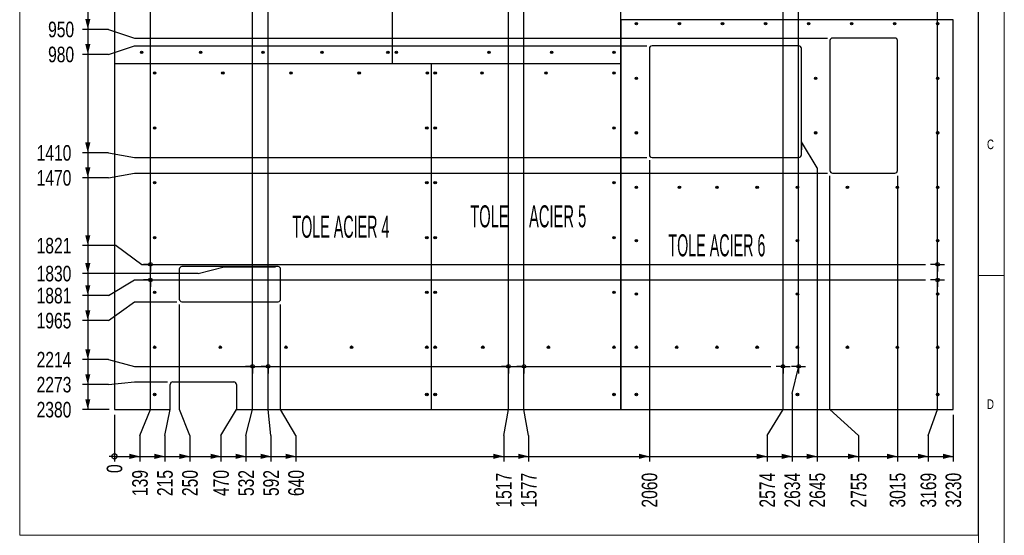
# Model space of a CAD drawing. Header units: millimetres. Extents: x 5 to 589, y 5 to 415.
# Tile 9 of 12: x 399 to 589, y 210 to 309. Entities that reach past the tile are written whole.
import ezdxf

# ---------------------------------------------------------------- set-up
doc = ezdxf.new("R2010")
doc.units = ezdxf.units.MM
doc.linetypes.add('CENTERX2', pattern=[20.32, 12.7, -2.54, 2.54, -2.54])
for name, color, linetype in [('COTES', 1, 'Continuous'), ('NOTES', 6, 'Continuous'), ('TRAIT-MIXTES', 3, 'CENTERX2')]:
    doc.layers.add(name, color=color, linetype=linetype)
doc.layers.add('TRAIT-FORT', color=4, linetype='Continuous', lineweight=25)
doc.styles.add('SLDTEXTSTYLE0', font='TXT', dxfattribs={"width": 0.75})
doc.styles.add('SLDTEXTSTYLE8', font='TXT', dxfattribs={"width": 0.500004})
doc.styles.add('SLDTEXTSTYLE9', font='TXT', dxfattribs={"width": 0.48661})
doc.dimstyles.new('SLDDIMSTYLE0', dxfattribs={"dimtxt": 3, "dimasz": 0.333333, "dimexe": 0, "dimexo": 0.0625, "dimgap": 0.75, "dimtad": 0, "dimtih": 1, "dimtoh": 1, "dimdec": 0, "dimlfac": 20, "dimrnd": 1e-09, "dimdsep": 46, "dimtxsty": 'SLDTEXTSTYLE0', "dimblk1": 'ORIGIN', "dimblk2": 'ORIGIN', "dimsah": 1, "dimcen": 0.09, "dimadec": 0, "dimazin": 2, "dimtfac": 1, "dimtdec": 0, "dimtofl": 0, "dimtmove": 0, "dimatfit": 3, "dimldrblk": 'ORIGIN', "dimfxl": 1, "dimfrac": 2, "dimtolj": 1, "dimtzin": 12, "dimarcsym": 0})
doc.dimstyles.new('SLDDIMSTYLE1', dxfattribs={"dimtxt": 3, "dimasz": 2, "dimexe": 0, "dimexo": 0.0625, "dimgap": 0.75, "dimtad": 0, "dimtih": 1, "dimtoh": 1, "dimdec": 0, "dimlfac": 20, "dimrnd": 1e-09, "dimzin": 12, "dimdsep": 46, "dimtxsty": 'SLDTEXTSTYLE0', "dimsah": 1, "dimcen": 0.09, "dimadec": 0, "dimazin": 3, "dimtfac": 1, "dimtdec": 0, "dimtofl": 0, "dimtmove": 0, "dimatfit": 3, "dimfxl": 1, "dimfrac": 2, "dimtolj": 1, "dimtzin": 12, "dimarcsym": 0})

# ---------------------------------------------------------------- blocks, each defined once
blk = doc.blocks.new('_Origin')
at = {"color": 0, "linetype": 'ByBlock', "lineweight": -2}
blk.add_line((0, 0), (-1, 0), dxfattribs=at)
blk.add_circle((0, 0), 0.5, dxfattribs=at)
blk = doc.blocks.new('_D')
at = {"layer": 'COTES', "color": 1, "transparency": 16777216}
blk.add_line((417.68, 233.2), (417.68, 224.2), dxfattribs=at)
blk.add_blockref('_Origin', (417.68, 225.2), dxfattribs=at)
at = {"layer": 'COTES', "color": 1, "transparency": 16777216, "insert": (416.19, 221.99), "char_height": 3, "attachment_point": 1, "rotation": 90, "style": 'SLDTEXTSTYLE0'}
blk.add_mtext('0', dxfattribs=at)
blk = doc.blocks.new('_D_1')
at = {"layer": 'COTES', "color": 1, "transparency": 16777216}
for p, q in [((424.61, 234.2), (424.61, 324.54)), ((422.58, 229.2), (424.61, 234.2)), ((422.58, 229.2), (422.58, 224.2)), ((417.68, 225.2), (422.58, 225.2))]:
    blk.add_line(p, q, dxfattribs=at)
blk.add_solid([(422.58, 225.2), (420.58, 225.7), (420.58, 224.7)], dxfattribs=at)
at = {"layer": 'COTES', "color": 1, "transparency": 16777216, "insert": (421.1, 217.55), "char_height": 3, "attachment_point": 1, "rotation": 90, "style": 'SLDTEXTSTYLE0'}
blk.add_mtext('139', dxfattribs=at)
blk = doc.blocks.new('_D_2')
at = {"layer": 'COTES', "color": 1, "transparency": 16777216}
for p, q in [((427.39, 229.2), (428.43, 234.2)), ((427.39, 229.2), (427.39, 224.2)), ((422.58, 225.2), (427.39, 225.2))]:
    blk.add_line(p, q, dxfattribs=at)
blk.add_solid([(427.39, 225.2), (425.39, 225.7), (425.39, 224.7)], dxfattribs=at)
at = {"layer": 'COTES', "color": 1, "transparency": 16777216, "insert": (425.91, 217.55), "char_height": 3, "attachment_point": 1, "rotation": 90, "style": 'SLDTEXTSTYLE0'}
blk.add_mtext('215', dxfattribs=at)
blk = doc.blocks.new('_D_3')
at = {"layer": 'COTES', "color": 1, "transparency": 16777216}
for p, q in [((430.18, 234.2), (430.18, 254.45)), ((432.2, 229.2), (430.18, 234.2)), ((432.2, 229.2), (432.2, 224.2)), ((427.39, 225.2), (432.2, 225.2))]:
    blk.add_line(p, q, dxfattribs=at)
blk.add_solid([(432.2, 225.2), (430.2, 225.7), (430.2, 224.7)], dxfattribs=at)
at = {"layer": 'COTES', "color": 1, "transparency": 16777216, "insert": (430.72, 217.55), "char_height": 3, "attachment_point": 1, "rotation": 90, "style": 'SLDTEXTSTYLE0'}
blk.add_mtext('250', dxfattribs=at)
blk = doc.blocks.new('_D_4')
at = {"layer": 'COTES', "color": 1, "transparency": 16777216}
for p, q in [((438.2, 229.2), (441.16, 234.2)), ((438.2, 229.2), (438.2, 224.2)), ((432.2, 225.2), (438.2, 225.2))]:
    blk.add_line(p, q, dxfattribs=at)
blk.add_solid([(438.2, 225.2), (436.2, 225.7), (436.2, 224.7)], dxfattribs=at)
at = {"layer": 'COTES', "color": 1, "transparency": 16777216, "insert": (436.72, 217.55), "char_height": 3, "attachment_point": 1, "rotation": 90, "style": 'SLDTEXTSTYLE0'}
blk.add_mtext('470', dxfattribs=at)
blk = doc.blocks.new('_D_5')
at = {"layer": 'COTES', "color": 1, "transparency": 16777216}
for p, q in [((444.28, 234.2), (444.28, 344.17)), ((443.01, 229.2), (444.28, 234.2)), ((443.01, 229.2), (443.01, 224.2)), ((438.2, 225.2), (443.01, 225.2))]:
    blk.add_line(p, q, dxfattribs=at)
blk.add_solid([(443.01, 225.2), (441.01, 225.7), (441.01, 224.7)], dxfattribs=at)
at = {"layer": 'COTES', "color": 1, "transparency": 16777216, "insert": (441.53, 217.55), "char_height": 3, "attachment_point": 1, "rotation": 90, "style": 'SLDTEXTSTYLE0'}
blk.add_mtext('532', dxfattribs=at)
blk = doc.blocks.new('_D_6')
at = {"layer": 'COTES', "color": 1, "transparency": 16777216}
for p, q in [((447.28, 234.2), (447.28, 344.17)), ((447.82, 229.2), (447.28, 234.2)), ((447.82, 229.2), (447.82, 224.2)), ((443.01, 225.2), (447.82, 225.2))]:
    blk.add_line(p, q, dxfattribs=at)
blk.add_solid([(447.82, 225.2), (445.82, 225.7), (445.82, 224.7)], dxfattribs=at)
at = {"layer": 'COTES', "color": 1, "transparency": 16777216, "insert": (446.34, 217.55), "char_height": 3, "attachment_point": 1, "rotation": 90, "style": 'SLDTEXTSTYLE0'}
blk.add_mtext('592', dxfattribs=at)
blk = doc.blocks.new('_D_7')
at = {"layer": 'COTES', "color": 1, "transparency": 16777216}
for p, q in [((449.68, 234.2), (449.68, 254.45)), ((452.63, 229.2), (449.68, 234.2)), ((452.63, 229.2), (452.63, 224.2)), ((447.82, 225.2), (452.63, 225.2))]:
    blk.add_line(p, q, dxfattribs=at)
blk.add_solid([(452.63, 225.2), (450.63, 225.7), (450.63, 224.7)], dxfattribs=at)
at = {"layer": 'COTES', "color": 1, "transparency": 16777216, "insert": (451.15, 217.55), "char_height": 3, "attachment_point": 1, "rotation": 90, "style": 'SLDTEXTSTYLE0'}
blk.add_mtext('640', dxfattribs=at)
blk = doc.blocks.new('_D_8')
at = {"layer": 'COTES', "color": 1, "transparency": 16777216}
for p, q in [((493.53, 234.2), (493.53, 344.17)), ((492.62, 229.2), (493.53, 234.2)), ((492.62, 229.2), (492.62, 224.2)), ((452.63, 225.2), (492.62, 225.2))]:
    blk.add_line(p, q, dxfattribs=at)
blk.add_solid([(492.62, 225.2), (490.62, 225.7), (490.62, 224.7)], dxfattribs=at)
at = {"layer": 'COTES', "color": 1, "transparency": 16777216, "insert": (491.14, 215.34), "char_height": 3, "attachment_point": 1, "rotation": 90, "style": 'SLDTEXTSTYLE0'}
blk.add_mtext('1517', dxfattribs=at)
blk = doc.blocks.new('_D_9')
at = {"layer": 'COTES', "color": 1, "transparency": 16777216}
for p, q in [((496.53, 234.2), (496.53, 344.17)), ((497.43, 229.2), (496.53, 234.2)), ((497.43, 229.2), (497.43, 224.2)), ((492.62, 225.2), (497.43, 225.2))]:
    blk.add_line(p, q, dxfattribs=at)
blk.add_solid([(497.43, 225.2), (495.43, 225.7), (495.43, 224.7)], dxfattribs=at)
at = {"layer": 'COTES', "color": 1, "transparency": 16777216, "insert": (495.95, 215.34), "char_height": 3, "attachment_point": 1, "rotation": 90, "style": 'SLDTEXTSTYLE0'}
blk.add_mtext('1577', dxfattribs=at)
blk = doc.blocks.new('_D_10')
at = {"layer": 'COTES', "color": 1, "transparency": 16777216}
for p, q in [((520.68, 282.2), (520.68, 224.2)), ((497.43, 225.2), (520.68, 225.2))]:
    blk.add_line(p, q, dxfattribs=at)
blk.add_solid([(520.68, 225.2), (518.68, 225.7), (518.68, 224.7)], dxfattribs=at)
at = {"layer": 'COTES', "color": 1, "transparency": 16777216, "insert": (519.19, 215.34), "char_height": 3, "attachment_point": 1, "rotation": 90, "style": 'SLDTEXTSTYLE0'}
blk.add_mtext('2060', dxfattribs=at)
blk = doc.blocks.new('_D_11')
at = {"layer": 'COTES', "color": 1, "transparency": 16777216}
for p, q in [((546.4, 234.2), (546.4, 344.17)), ((543.35, 229.2), (546.4, 234.2)), ((543.35, 229.2), (543.35, 224.2)), ((520.68, 225.2), (543.35, 225.2))]:
    blk.add_line(p, q, dxfattribs=at)
blk.add_solid([(543.35, 225.2), (541.35, 225.7), (541.35, 224.7)], dxfattribs=at)
at = {"layer": 'COTES', "color": 1, "transparency": 16777216, "insert": (541.87, 215.34), "char_height": 3, "attachment_point": 1, "rotation": 90, "style": 'SLDTEXTSTYLE0'}
blk.add_mtext('2574', dxfattribs=at)
blk = doc.blocks.new('_D_12')
at = {"layer": 'COTES', "color": 1, "transparency": 16777216}
for p, q in [((549.4, 242.28), (549.4, 344.17)), ((548.16, 237.28), (549.4, 242.28)), ((548.16, 237.28), (548.16, 224.2)), ((543.35, 225.2), (548.16, 225.2))]:
    blk.add_line(p, q, dxfattribs=at)
blk.add_solid([(548.16, 225.2), (546.16, 225.7), (546.16, 224.7)], dxfattribs=at)
at = {"layer": 'COTES', "color": 1, "transparency": 16777216, "insert": (546.68, 215.34), "char_height": 3, "attachment_point": 1, "rotation": 90, "style": 'SLDTEXTSTYLE0'}
blk.add_mtext('2634', dxfattribs=at)
blk = doc.blocks.new('_D_13')
at = {"layer": 'COTES', "color": 1, "transparency": 16777216}
for p, q in [((552.97, 280.72), (549.93, 285.72)), ((549.93, 285.72), (549.93, 284.2)), ((552.97, 280.72), (552.97, 224.2)), ((548.16, 225.2), (552.97, 225.2))]:
    blk.add_line(p, q, dxfattribs=at)
blk.add_solid([(552.97, 225.2), (550.97, 225.7), (550.97, 224.7)], dxfattribs=at)
at = {"layer": 'COTES', "color": 1, "transparency": 16777216, "insert": (551.49, 215.34), "char_height": 3, "attachment_point": 1, "rotation": 90, "style": 'SLDTEXTSTYLE0'}
blk.add_mtext('2645', dxfattribs=at)
blk = doc.blocks.new('_D_14')
at = {"layer": 'COTES', "color": 1, "transparency": 16777216}
for p, q in [((555.43, 234.2), (555.43, 279.2)), ((560.94, 229.2), (555.43, 234.2)), ((560.94, 229.2), (560.94, 224.2)), ((552.97, 225.2), (560.94, 225.2))]:
    blk.add_line(p, q, dxfattribs=at)
blk.add_solid([(560.94, 225.2), (558.94, 225.7), (558.94, 224.7)], dxfattribs=at)
at = {"layer": 'COTES', "color": 1, "transparency": 16777216, "insert": (559.45, 215.34), "char_height": 3, "attachment_point": 1, "rotation": 90, "style": 'SLDTEXTSTYLE0'}
blk.add_mtext('2755', dxfattribs=at)
blk = doc.blocks.new('_D_15')
at = {"layer": 'COTES', "color": 1, "transparency": 16777216}
for p, q in [((568.43, 279.2), (568.43, 224.2)), ((560.94, 225.2), (568.43, 225.2))]:
    blk.add_line(p, q, dxfattribs=at)
blk.add_solid([(568.43, 225.2), (566.43, 225.7), (566.43, 224.7)], dxfattribs=at)
at = {"layer": 'COTES', "color": 1, "transparency": 16777216, "insert": (566.94, 215.34), "char_height": 3, "attachment_point": 1, "rotation": 90, "style": 'SLDTEXTSTYLE0'}
blk.add_mtext('3015', dxfattribs=at)
blk = doc.blocks.new('_D_16')
at = {"layer": 'COTES', "color": 1, "transparency": 16777216}
for p, q in [((576.15, 234.2), (576.15, 324.54)), ((574.37, 229.2), (576.15, 234.2)), ((574.37, 229.2), (574.37, 224.2)), ((568.43, 225.2), (574.37, 225.2))]:
    blk.add_line(p, q, dxfattribs=at)
blk.add_solid([(574.37, 225.2), (572.37, 225.7), (572.37, 224.7)], dxfattribs=at)
at = {"layer": 'COTES', "color": 1, "transparency": 16777216, "insert": (572.88, 215.34), "char_height": 3, "attachment_point": 1, "rotation": 90, "style": 'SLDTEXTSTYLE0'}
blk.add_mtext('3169', dxfattribs=at)
blk = doc.blocks.new('_D_17')
at = {"layer": 'COTES', "color": 1, "transparency": 16777216}
for p, q in [((579.18, 233.2), (579.18, 224.2)), ((574.37, 225.2), (579.18, 225.2))]:
    blk.add_line(p, q, dxfattribs=at)
blk.add_solid([(579.18, 225.2), (577.18, 225.7), (577.18, 224.7)], dxfattribs=at)
at = {"layer": 'COTES', "color": 1, "transparency": 16777216, "insert": (577.69, 215.34), "char_height": 3, "attachment_point": 1, "rotation": 90, "style": 'SLDTEXTSTYLE0'}
blk.add_mtext('3230', dxfattribs=at)
blk = doc.blocks.new('_D_22')
at = {"layer": 'COTES', "color": 1, "transparency": 16777216}
for p, q in [((412.56, 325.99), (412.56, 307.36)), ((416.56, 307.36), (411.56, 307.36)), ((416.56, 307.36), (421.56, 305.7)), ((421.56, 305.7), (554.93, 305.7))]:
    blk.add_line(p, q, dxfattribs=at)
blk.add_solid([(412.56, 307.36), (413.06, 309.36), (412.06, 309.36)], dxfattribs=at)
at = {"layer": 'COTES', "color": 1, "transparency": 16777216, "insert": (404.91, 308.85), "char_height": 3, "attachment_point": 1, "style": 'SLDTEXTSTYLE0'}
blk.add_mtext('950', dxfattribs=at)
blk = doc.blocks.new('_D_23')
at = {"layer": 'COTES', "color": 1, "transparency": 16777216}
for p, q in [((412.56, 307.36), (412.56, 302.55)), ((416.56, 302.55), (421.56, 304.2)), ((421.56, 304.2), (520.18, 304.2)), ((416.56, 302.55), (411.56, 302.55))]:
    blk.add_line(p, q, dxfattribs=at)
blk.add_solid([(412.56, 302.55), (413.06, 304.55), (412.06, 304.55)], dxfattribs=at)
at = {"layer": 'COTES', "color": 1, "transparency": 16777216, "insert": (404.91, 304.04), "char_height": 3, "attachment_point": 1, "style": 'SLDTEXTSTYLE0'}
blk.add_mtext('980', dxfattribs=at)
blk = doc.blocks.new('_D_24')
at = {"layer": 'COTES', "color": 1, "transparency": 16777216}
for p, q in [((412.56, 302.55), (412.56, 283.61)), ((416.56, 283.61), (411.56, 283.61)), ((416.56, 283.61), (421.56, 282.7)), ((421.56, 282.7), (520.18, 282.7))]:
    blk.add_line(p, q, dxfattribs=at)
blk.add_solid([(412.56, 283.61), (413.06, 285.61), (412.06, 285.61)], dxfattribs=at)
at = {"layer": 'COTES', "color": 1, "transparency": 16777216, "insert": (402.7, 285.1), "char_height": 3, "attachment_point": 1, "style": 'SLDTEXTSTYLE0'}
blk.add_mtext('1410', dxfattribs=at)
blk = doc.blocks.new('_D_25')
at = {"layer": 'COTES', "color": 1, "transparency": 16777216}
for p, q in [((412.56, 283.61), (412.56, 278.8)), ((416.56, 278.8), (411.56, 278.8)), ((416.56, 278.8), (421.56, 279.7)), ((421.56, 279.7), (554.93, 279.7))]:
    blk.add_line(p, q, dxfattribs=at)
blk.add_solid([(412.56, 278.8), (413.06, 280.8), (412.06, 280.8)], dxfattribs=at)
at = {"layer": 'COTES', "color": 1, "transparency": 16777216, "insert": (402.7, 280.29), "char_height": 3, "attachment_point": 1, "style": 'SLDTEXTSTYLE0'}
blk.add_mtext('1470', dxfattribs=at)
blk = doc.blocks.new('_D_26')
at = {"layer": 'COTES', "color": 1, "transparency": 16777216}
for p, q in [((412.56, 278.8), (412.56, 265.76)), ((417.99, 265.76), (411.56, 265.76)), ((417.99, 265.76), (422.99, 262.14)), ((422.99, 262.14), (573.8, 262.14))]:
    blk.add_line(p, q, dxfattribs=at)
blk.add_solid([(412.56, 265.76), (413.06, 267.76), (412.06, 267.76)], dxfattribs=at)
at = {"layer": 'COTES', "color": 1, "transparency": 16777216, "insert": (402.7, 267.25), "char_height": 3, "attachment_point": 1, "style": 'SLDTEXTSTYLE0'}
blk.add_mtext('1821', dxfattribs=at)
blk = doc.blocks.new('_D_27')
at = {"layer": 'COTES', "color": 1, "transparency": 16777216}
for p, q in [((412.56, 265.76), (412.56, 260.39)), ((433.79, 260.39), (438.79, 261.7)), ((438.79, 261.7), (448.68, 261.7)), ((433.79, 260.39), (411.56, 260.39))]:
    blk.add_line(p, q, dxfattribs=at)
blk.add_solid([(412.56, 260.39), (413.06, 262.39), (412.06, 262.39)], dxfattribs=at)
at = {"layer": 'COTES', "color": 1, "transparency": 16777216, "insert": (402.7, 261.87), "char_height": 3, "attachment_point": 1, "style": 'SLDTEXTSTYLE0'}
blk.add_mtext('1830', dxfattribs=at)
blk = doc.blocks.new('_D_28')
at = {"layer": 'COTES', "color": 1, "transparency": 16777216}
for p, q in [((412.56, 260.39), (412.56, 256.14)), ((416.56, 256.14), (421.56, 259.14)), ((421.56, 259.14), (573.8, 259.14)), ((416.56, 256.14), (411.56, 256.14))]:
    blk.add_line(p, q, dxfattribs=at)
blk.add_solid([(412.56, 256.14), (413.06, 258.14), (412.06, 258.14)], dxfattribs=at)
at = {"layer": 'COTES', "color": 1, "transparency": 16777216, "insert": (402.7, 257.63), "char_height": 3, "attachment_point": 1, "style": 'SLDTEXTSTYLE0'}
blk.add_mtext('1881', dxfattribs=at)
blk = doc.blocks.new('_D_29')
at = {"layer": 'COTES', "color": 1, "transparency": 16777216}
for p, q in [((412.56, 256.14), (412.56, 251.33)), ((416.56, 251.33), (421.56, 254.95)), ((421.56, 254.95), (429.68, 254.95)), ((416.56, 251.33), (411.56, 251.33))]:
    blk.add_line(p, q, dxfattribs=at)
blk.add_solid([(412.56, 251.33), (413.06, 253.33), (412.06, 253.33)], dxfattribs=at)
at = {"layer": 'COTES', "color": 1, "transparency": 16777216, "insert": (402.7, 252.82), "char_height": 3, "attachment_point": 1, "style": 'SLDTEXTSTYLE0'}
blk.add_mtext('1965', dxfattribs=at)
blk = doc.blocks.new('_D_30')
at = {"layer": 'COTES', "color": 1, "transparency": 16777216}
for p, q in [((412.56, 251.33), (412.56, 243.82)), ((416.56, 243.82), (411.56, 243.82)), ((416.56, 243.82), (421.56, 242.52)), ((421.56, 242.52), (544.05, 242.52))]:
    blk.add_line(p, q, dxfattribs=at)
blk.add_solid([(412.56, 243.82), (413.06, 245.82), (412.06, 245.82)], dxfattribs=at)
at = {"layer": 'COTES', "color": 1, "transparency": 16777216, "insert": (402.7, 245.31), "char_height": 3, "attachment_point": 1, "style": 'SLDTEXTSTYLE0'}
blk.add_mtext('2214', dxfattribs=at)
blk = doc.blocks.new('_D_31')
at = {"layer": 'COTES', "color": 1, "transparency": 16777216}
for p, q in [((412.56, 243.82), (412.56, 239.01)), ((416.56, 239.01), (411.56, 239.01)), ((416.56, 239.01), (421.56, 239.54)), ((421.56, 239.54), (427.93, 239.54))]:
    blk.add_line(p, q, dxfattribs=at)
blk.add_solid([(412.56, 239.01), (413.06, 241.01), (412.06, 241.01)], dxfattribs=at)
at = {"layer": 'COTES', "color": 1, "transparency": 16777216, "insert": (402.7, 240.5), "char_height": 3, "attachment_point": 1, "style": 'SLDTEXTSTYLE0'}
blk.add_mtext('2273', dxfattribs=at)
blk = doc.blocks.new('_D_32')
at = {"layer": 'COTES', "color": 1, "transparency": 16777216}
for p, q in [((412.56, 239.01), (412.56, 234.2)), ((416.68, 234.2), (411.56, 234.2))]:
    blk.add_line(p, q, dxfattribs=at)
blk.add_solid([(412.56, 234.2), (413.06, 236.2), (412.06, 236.2)], dxfattribs=at)
at = {"layer": 'COTES', "color": 1, "transparency": 16777216, "insert": (402.7, 235.69), "char_height": 3, "attachment_point": 1, "style": 'SLDTEXTSTYLE0'}
blk.add_mtext('2380', dxfattribs=at)
blk = doc.blocks.new('SW_CENTERMARKSYMBOL_4')
at = {"layer": 'TRAIT-MIXTES', "color": 0}
for p, q in [((-1, 0), (-1.35, 0)), ((0, 0), (-1, 0)), ((0, 1), (0, 1.35)), ((0, 0), (0, 1)), ((0, 0), (0, -1)), ((0, 0), (1, 0)), ((1, 0), (1.35, 0)), ((0, -1), (0, -1.35))]:
    blk.add_line(p, q, dxfattribs=at)
blk = doc.blocks.new('SW_CENTERMARKSYMBOL_5')
at = {"layer": 'TRAIT-MIXTES', "color": 0}
for p, q in [((-1, 0), (-1.35, 0)), ((0, 0), (-1, 0)), ((0, 1), (0, 1.35)), ((0, 0), (0, 1)), ((0, 0), (0, -1)), ((0, 0), (1, 0)), ((1, 0), (1.35, 0)), ((0, -1), (0, -1.35))]:
    blk.add_line(p, q, dxfattribs=at)
blk = doc.blocks.new('SW_CENTERMARKSYMBOL_6')
at = {"layer": 'TRAIT-MIXTES', "color": 0}
for p, q in [((-1, 0), (-1.35, 0)), ((0, 0), (-1, 0)), ((0, 1), (0, 1.35)), ((0, 0), (0, 1)), ((0, 0), (0, -1)), ((0, 0), (1, 0)), ((1, 0), (1.35, 0)), ((0, -1), (0, -1.35))]:
    blk.add_line(p, q, dxfattribs=at)
blk = doc.blocks.new('SW_CENTERMARKSYMBOL_7')
at = {"layer": 'TRAIT-MIXTES', "color": 0}
for p, q in [((-1, 0), (-1.35, 0)), ((0, 0), (-1, 0)), ((0, 1), (0, 1.35)), ((0, 0), (0, 1)), ((0, 0), (0, -1)), ((0, 0), (1, 0)), ((1, 0), (1.35, 0)), ((0, -1), (0, -1.35))]:
    blk.add_line(p, q, dxfattribs=at)
blk = doc.blocks.new('SW_CENTERMARKSYMBOL_8')
at = {"layer": 'TRAIT-MIXTES', "color": 0}
for p, q in [((-1, 0), (-1.35, 0)), ((0, 0), (-1, 0)), ((0, 1), (0, 1.35)), ((0, 0), (0, 1)), ((0, 0), (0, -1)), ((0, 0), (1, 0)), ((1, 0), (1.35, 0)), ((0, -1), (0, -1.35))]:
    blk.add_line(p, q, dxfattribs=at)
blk = doc.blocks.new('SW_CENTERMARKSYMBOL_9')
at = {"layer": 'TRAIT-MIXTES', "color": 0}
for p, q in [((-1, 0), (-1.35, 0)), ((0, 0), (-1, 0)), ((0, 1), (0, 1.35)), ((0, 0), (0, 1)), ((0, 0), (0, -1)), ((0, 0), (1, 0)), ((1, 0), (1.35, 0)), ((0, -1), (0, -1.35))]:
    blk.add_line(p, q, dxfattribs=at)
blk = doc.blocks.new('SW_CENTERMARKSYMBOL_10')
at = {"layer": 'TRAIT-MIXTES', "color": 0}
for p, q in [((-1, 0), (-1.35, 0)), ((0, 0), (-1, 0)), ((0, 1), (0, 1.35)), ((0, 0), (0, 1)), ((0, 0), (0, -1)), ((0, 0), (1, 0)), ((1, 0), (1.35, 0)), ((0, -1), (0, -1.35))]:
    blk.add_line(p, q, dxfattribs=at)
blk = doc.blocks.new('SW_CENTERMARKSYMBOL_11')
at = {"layer": 'TRAIT-MIXTES', "color": 0}
for p, q in [((-1, 0), (-1.35, 0)), ((0, 0), (-1, 0)), ((0, 1), (0, 1.35)), ((0, 0), (0, 1)), ((0, 0), (0, -1)), ((0, 0), (1, 0)), ((1, 0), (1.35, 0)), ((0, -1), (0, -1.35))]:
    blk.add_line(p, q, dxfattribs=at)
blk = doc.blocks.new('SW_CENTERMARKSYMBOL_12')
at = {"layer": 'TRAIT-MIXTES', "color": 0}
for p, q in [((-1, 0), (-1.35, 0)), ((0, 0), (-1, 0)), ((0, 1), (0, 1.35)), ((0, 0), (0, 1)), ((0, 0), (0, -1)), ((0, 0), (1, 0)), ((1, 0), (1.35, 0)), ((0, -1), (0, -1.35))]:
    blk.add_line(p, q, dxfattribs=at)
blk = doc.blocks.new('SW_CENTERMARKSYMBOL_13')
at = {"layer": 'TRAIT-MIXTES', "color": 0}
for p, q in [((-1, 0), (-1.35, 0)), ((0, 0), (-1, 0)), ((0, 1), (0, 1.35)), ((0, 0), (0, 1)), ((0, 0), (0, -1)), ((0, 0), (1, 0)), ((1, 0), (1.35, 0)), ((0, -1), (0, -1.35))]:
    blk.add_line(p, q, dxfattribs=at)

msp = doc.modelspace()

# ---------------------------------------------------------------- linework, layer by layer
at = {"color": 7, "linetype": 'Continuous', "lineweight": 18}
for p, q in [((589, 5), (589, 415)), ((584, 10), (584, 410)), ((399.44584, 407.3101), (399.44584, 210.01169)), ((583.94988, 407.3101), (583.94988, 210.01169)), ((584, 260), (589, 260)), ((583.94988, 210.01169), (399.44584, 210.01169))]:
    msp.add_line(p, q, dxfattribs=at)
at = {"layer": 'TRAIT-FORT', "color": 4, "linetype": 'Continuous', "lineweight": 25}
for p, q in [((417.67673, 353.20418), (417.67673, 300.75418)), ((471.17623, 353.20418), (471.17623, 300.75418)), ((471.17673, 353.20418), (471.17673, 300.75418)), ((515.12673, 353.20418), (515.12673, 300.75418)), ((515.17673, 309.20418), (515.17673, 234.20418)), ((579.17673, 309.20418), (515.17673, 309.20418)), ((579.17673, 234.20418), (579.17673, 309.20418)), ((555.42673, 305.20418), (555.42673, 280.20418)), ((567.92673, 305.70418), (555.92673, 305.70418)), ((568.42673, 280.20418), (568.42673, 305.20418)), ((520.67673, 303.70418), (520.67673, 283.20418)), ((549.42673, 304.20418), (521.17673, 304.20418)), ((549.92673, 283.20418), (549.92673, 303.70418)), ((471.17623, 300.75418), (417.67673, 300.75418)), ((478.67623, 300.70418), (417.67673, 300.70418)), ((417.67673, 300.70418), (417.67673, 234.20418)), ((515.12673, 300.75418), (471.17673, 300.75418)), ((478.67623, 300.70418), (478.67623, 234.20418)), ((478.67673, 300.70418), (478.67673, 234.20418)), ((515.12673, 300.70418), (478.67673, 300.70418)), ((515.12673, 300.70418), (515.12673, 234.20418)), ((521.17673, 282.70418), (549.42673, 282.70418)), ((555.92673, 279.70418), (567.92673, 279.70418)), ((449.17673, 261.70418), (430.67673, 261.70418)), ((430.17673, 261.20418), (430.17673, 255.45418)), ((449.67673, 255.45418), (449.67673, 261.20418)), ((430.67673, 254.95418), (449.17673, 254.95418)), ((428.42673, 234.20418), (428.42673, 239.03983)), ((428.92673, 239.53983), (440.6599, 239.53983)), ((441.1599, 239.03983), (441.1599, 234.20418)), ((417.67673, 234.20418), (428.42673, 234.20418)), ((441.1599, 234.20418), (478.67623, 234.20418)), ((478.67673, 234.20418), (515.12673, 234.20418)), ((515.17673, 234.20418), (579.17673, 234.20418))]:
    msp.add_line(p, q, dxfattribs=at)
for centre, radius in [((518.17673, 308.45418), 0.235), ((518.17673, 308.45418), 0.1125), ((526.46244, 308.45418), 0.235), ((526.46244, 308.45418), 0.1125), ((534.74816, 308.45418), 0.235), ((534.74816, 308.45418), 0.1125), ((543.03387, 308.45418), 0.235), ((543.03387, 308.45418), 0.1125), ((551.31958, 308.45418), 0.235), ((551.31958, 308.45418), 0.1125), ((559.6053, 308.45418), 0.235), ((559.6053, 308.45418), 0.1125), ((567.89101, 308.45418), 0.235), ((567.89101, 308.45418), 0.1125), ((576.17673, 308.45418), 0.235), ((576.17673, 308.45418), 0.1125), ((422.92673, 302.95418), 0.235), ((422.92673, 302.95418), 0.1125), ((434.27048, 302.95418), 0.235), ((434.27048, 302.95418), 0.1125), ((446.30083, 302.95418), 0.235), ((446.30083, 302.95418), 0.1125), ((457.64458, 302.95418), 0.235), ((457.64458, 302.95418), 0.1125), ((470.32673, 302.95418), 0.235), ((470.32673, 302.95418), 0.1125), ((471.97673, 302.95418), 0.235), ((471.97673, 302.95418), 0.1125), ((489.81601, 302.95418), 0.235), ((489.81601, 302.95418), 0.1125), ((501.84637, 302.95418), 0.235), ((501.84637, 302.95418), 0.1125), ((513.87673, 302.95418), 0.235), ((513.87673, 302.95418), 0.1125), ((425.42673, 298.95418), 0.235), ((425.42673, 298.95418), 0.1125), ((438.55198, 298.95418), 0.235), ((438.55198, 298.95418), 0.1125), ((451.67723, 298.95418), 0.235), ((451.67723, 298.95418), 0.1125), ((464.80247, 298.95418), 0.235), ((464.80247, 298.95418), 0.1125), ((477.92772, 298.95418), 0.235), ((477.92772, 298.95418), 0.1125), ((479.42623, 298.95418), 0.235), ((479.42623, 298.95418), 0.1125), ((488.46244, 298.95418), 0.235), ((488.46244, 298.95418), 0.1125), ((500.75148, 298.95418), 0.235), ((500.75148, 298.95418), 0.1125), ((513.87673, 298.95418), 0.235), ((513.87673, 298.95418), 0.1125), ((518.17673, 297.95418), 0.235), ((518.17673, 297.95418), 0.1125), ((552.67673, 297.95418), 0.235), ((552.67673, 297.95418), 0.1125), ((576.17673, 297.95418), 0.235), ((576.17673, 297.95418), 0.1125), ((425.42673, 288.40418), 0.235), ((425.42673, 288.40418), 0.1125), ((477.82623, 288.40418), 0.235), ((477.82623, 288.40418), 0.1125), ((479.42623, 288.40418), 0.235), ((479.42623, 288.40418), 0.1125), ((513.87673, 288.40418), 0.235), ((513.87673, 288.40418), 0.1125), ((518.17673, 287.45418), 0.235), ((518.17673, 287.45418), 0.1125), ((552.67673, 287.45418), 0.235), ((552.67673, 287.45418), 0.1125), ((576.17673, 287.45418), 0.235), ((576.17673, 287.45418), 0.1125), ((425.42673, 277.85418), 0.235), ((425.42673, 277.85418), 0.1125), ((477.82623, 277.85418), 0.235), ((477.82623, 277.85418), 0.1125), ((479.42623, 277.85418), 0.235), ((479.42623, 277.85418), 0.1125), ((513.87673, 277.85418), 0.235), ((513.87673, 277.85418), 0.1125), ((518.17673, 276.95418), 0.235), ((518.17673, 276.95418), 0.1125), ((526.46244, 276.95418), 0.235), ((526.46244, 276.95418), 0.1125), ((533.67673, 276.95418), 0.235), ((533.67673, 276.95418), 0.1125), ((541.42673, 276.95418), 0.235), ((541.42673, 276.95418), 0.1125), ((549.17673, 276.95418), 0.235), ((549.17673, 276.95418), 0.1125), ((558.80173, 276.95418), 0.235), ((558.80173, 276.95418), 0.1125), ((568.42673, 276.95418), 0.235), ((568.42673, 276.95418), 0.1125), ((576.17673, 276.95418), 0.235), ((576.17673, 276.95418), 0.1125), ((425.42673, 267.30418), 0.235), ((425.42673, 267.30418), 0.1125), ((477.82623, 267.30418), 0.235), ((477.82623, 267.30418), 0.1125), ((479.42623, 267.30418), 0.235), ((479.42623, 267.30418), 0.1125), ((513.87673, 267.30418), 0.235), ((513.87673, 267.30418), 0.1125), ((518.17673, 266.70418), 0.235), ((518.17673, 266.70418), 0.1125), ((549.17673, 266.70418), 0.235), ((549.17673, 266.70418), 0.1125), ((576.17673, 266.70418), 0.235), ((576.17673, 266.70418), 0.1125), ((424.6099, 262.14261), 0.35), ((576.15172, 262.14261), 0.35), ((424.6099, 259.14261), 0.35), ((576.15172, 259.14261), 0.35), ((425.42673, 256.75418), 0.235), ((425.42673, 256.75418), 0.1125), ((477.82623, 256.75418), 0.235), ((477.82623, 256.75418), 0.1125), ((479.42623, 256.75418), 0.235), ((479.42623, 256.75418), 0.1125), ((513.87673, 256.75418), 0.235), ((513.87673, 256.75418), 0.1125), ((518.17673, 256.45418), 0.235), ((518.17673, 256.45418), 0.1125), ((549.17673, 256.45418), 0.235), ((549.17673, 256.45418), 0.1125), ((576.17673, 256.45418), 0.235), ((576.17673, 256.45418), 0.1125), ((425.42673, 246.20418), 0.235), ((438.06244, 246.20418), 0.235), ((450.69816, 246.20418), 0.235), ((463.33387, 246.20418), 0.235), ((477.82623, 246.20418), 0.235), ((479.42623, 246.20418), 0.235), ((488.6053, 246.20418), 0.235), ((501.24101, 246.20418), 0.235), ((513.87673, 246.20418), 0.235), ((518.17673, 246.20418), 0.235), ((525.92673, 246.20418), 0.235), ((533.67673, 246.20418), 0.235), ((541.42673, 246.20418), 0.235), ((549.17673, 246.20418), 0.235), ((558.80173, 246.20418), 0.235), ((568.42673, 246.20418), 0.235), ((576.17673, 246.20418), 0.235), ((425.42673, 246.20418), 0.1125), ((438.06244, 246.20418), 0.1125), ((450.69816, 246.20418), 0.1125), ((463.33387, 246.20418), 0.1125), ((477.82623, 246.20418), 0.1125), ((479.42623, 246.20418), 0.1125), ((488.6053, 246.20418), 0.1125), ((501.24101, 246.20418), 0.1125), ((513.87673, 246.20418), 0.1125), ((518.17673, 246.20418), 0.1125), ((525.92673, 246.20418), 0.1125), ((533.67673, 246.20418), 0.1125), ((541.42673, 246.20418), 0.1125), ((549.17673, 246.20418), 0.1125), ((558.80173, 246.20418), 0.1125), ((568.42673, 246.20418), 0.1125), ((576.17673, 246.20418), 0.1125), ((444.27672, 242.51761), 0.35), ((447.27672, 242.51761), 0.35), ((493.52672, 242.51761), 0.35), ((496.52672, 242.51761), 0.35), ((546.40172, 242.51761), 0.35), ((549.40172, 242.51761), 0.35), ((425.42673, 237.10418), 0.235), ((425.42673, 237.10418), 0.1125), ((477.82623, 237.10418), 0.235), ((477.82623, 237.10418), 0.1125), ((479.42623, 237.10418), 0.235), ((479.42623, 237.10418), 0.1125), ((513.87673, 237.10418), 0.235), ((513.87673, 237.10418), 0.1125), ((518.17673, 237.10418), 0.235), ((518.17673, 237.10418), 0.1125), ((549.17673, 237.10418), 0.235), ((549.17673, 237.10418), 0.1125), ((576.17673, 237.10418), 0.235), ((576.17673, 237.10418), 0.1125)]:
    msp.add_circle(centre, radius, dxfattribs=at)
for centre, start, end in [((555.92673, 305.20418), 90, 180), ((567.92673, 305.20418), 0, 90), ((521.17673, 303.70418), 90, 180), ((549.42673, 303.70418), 0, 90), ((521.17673, 283.20418), 180, 270), ((549.42673, 283.20418), 270, 0), ((555.92673, 280.20418), 180, 270), ((567.92673, 280.20418), 270, 0), ((430.67673, 261.20418), 90, 180), ((449.17673, 261.20418), 0, 90), ((430.67673, 255.45418), 180, 270), ((449.17673, 255.45418), 270, 0), ((428.92673, 239.03983), 90, 180), ((440.6599, 239.03983), 0, 90)]:
    msp.add_arc(centre, 0.5, start, end, dxfattribs=at)

# ---------------------------------------------------------------- block references
at = {"layer": 'TRAIT-MIXTES', "color": 3}
for name, p in [('SW_CENTERMARKSYMBOL_4', (424.6099, 262.14261)), ('SW_CENTERMARKSYMBOL_13', (576.15172, 262.14261)), ('SW_CENTERMARKSYMBOL_5', (424.6099, 259.14261)), ('SW_CENTERMARKSYMBOL_12', (576.15172, 259.14261)), ('SW_CENTERMARKSYMBOL_6', (444.27672, 242.51761)), ('SW_CENTERMARKSYMBOL_7', (447.27672, 242.51761)), ('SW_CENTERMARKSYMBOL_8', (493.52672, 242.51761)), ('SW_CENTERMARKSYMBOL_9', (496.52672, 242.51761)), ('SW_CENTERMARKSYMBOL_10', (546.40172, 242.51761)), ('SW_CENTERMARKSYMBOL_11', (549.40172, 242.51761))]:
    msp.add_blockref(name, p, dxfattribs=at)

# ---------------------------------------------------------------- texts
at = {"layer": 'NOTES', "color": 211}
for s, insert, char_height, attachment_point, style in [('C', (585.66668, 286.16802), 1.85208, 1, 'SLDTEXTSTYLE0'), ('TOLE     ACIER 5', (497.34869, 273.50755), 4.2333333, 2, 'SLDTEXTSTYLE8'), ('TOLE ACIER 4', (461.28996, 271.50496), 4.2333333, 2, 'SLDTEXTSTYLE9'), ('TOLE ACIER 6', (533.66928, 267.92891), 4.2333333, 2, 'SLDTEXTSTYLE9'), ('D', (585.66668, 236.16802), 1.85208, 1, 'SLDTEXTSTYLE0')]:
    msp.add_mtext(s, dxfattribs=dict(at, insert=insert, char_height=char_height, attachment_point=attachment_point, style=style))

# ---------------------------------------------------------------- dimensions: what is measured, and where the dimension line sits
at = {"layer": 'COTES', "color": 1}
for feature_location, offset, dtype, origin, dimstyle, picture, middle in [((521.17673, 282.70418), (-109.61446, 0.90506), 0, (417.67673, 353.20418), 'SLDDIMSTYLE1', '_D_24', (407.12894, 283.60925)), ((555.92673, 279.70418), (-144.36446, -0.90506), 0, (417.67673, 353.20418), 'SLDDIMSTYLE1', '_D_25', (407.12894, 278.79912)), ((574.80172, 262.14261), (-163.23946, 3.62098), 0, (417.67673, 353.20418), 'SLDDIMSTYLE1', '_D_26', (407.12894, 265.76358)), ((449.67673, 261.70418), (-38.11446, -1.31854), 0, (417.67673, 353.20418), 'SLDDIMSTYLE1', '_D_27', (407.12894, 260.38565)), ((574.80172, 259.14261), (-163.23946, -2.99927), 0, (417.67673, 353.20418), 'SLDDIMSTYLE1', '_D_28', (407.12894, 256.14333)), ((430.67673, 254.95418), (-19.11446, -3.62098), 0, (417.67673, 353.20418), 'SLDDIMSTYLE1', '_D_29', (407.12894, 251.33321)), ((545.05172, 242.51761), (-133.48946, 1.30683), 0, (417.67673, 353.20418), 'SLDDIMSTYLE1', '_D_30', (407.12894, 243.82444)), ((428.92673, 239.53983), (-17.36446, -0.52552), 0, (417.67673, 353.20418), 'SLDDIMSTYLE1', '_D_31', (407.12894, 239.01431)), ((417.67673, 234.20418), (-6.11446, 0), 0, (417.67673, 353.20418), 'SLDDIMSTYLE1', '_D_32', (407.12894, 234.20418)), ((555.92673, 305.70418), (-144.36446, 1.65506), 0, (417.67673, 353.20418), 'SLDDIMSTYLE1', '_D_22', (408.23727, 307.35925)), ((521.17673, 304.20418), (-109.61446, -1.65506), 0, (417.67673, 353.20418), 'SLDDIMSTYLE1', '_D_23', (408.23727, 302.54912)), ((444.27672, 345.16761), (-1.26347, -120.96342), 1, (417.67673, 234.20418), 'SLDDIMSTYLE1', '_D_5', (443.01325, 220.87919)), ((447.27672, 345.16761), (0.54665, -120.96342), 1, (417.67673, 234.20418), 'SLDDIMSTYLE1', '_D_6', (447.82337, 220.87919)), ((493.52672, 345.16761), (-0.90506, -120.96342), 1, (417.67673, 234.20418), 'SLDDIMSTYLE1', '_D_8', (492.62166, 219.77085)), ((496.52672, 345.16761), (0.90506, -120.96342), 1, (417.67673, 234.20418), 'SLDDIMSTYLE1', '_D_9', (497.43179, 219.77085)), ((546.40172, 345.16761), (-3.04762, -120.96342), 1, (417.67673, 234.20418), 'SLDDIMSTYLE1', '_D_11', (543.3541, 219.77085)), ((549.40172, 345.16761), (-1.2375, -120.96342), 1, (417.67673, 234.20418), 'SLDDIMSTYLE1', '_D_12', (548.16423, 219.77085)), ((424.6099, 325.54261), (-2.02671, -101.33842), 1, (417.67673, 234.20418), 'SLDDIMSTYLE1', '_D_1', (422.58319, 220.87919)), ((576.15172, 325.54261), (-1.78512, -101.33842), 1, (417.67673, 234.20418), 'SLDDIMSTYLE1', '_D_16', (574.3666, 219.77085)), ((549.92673, 283.20418), (3.04762, -59), 1, (417.67673, 234.20418), 'SLDDIMSTYLE1', '_D_13', (552.97435, 219.77085)), ((520.67673, 283.20418), (0, -59), 1, (417.67673, 234.20418), 'SLDDIMSTYLE1', '_D_10', (520.67673, 219.77085)), ((555.42673, 280.20418), (5.51147, -56), 1, (417.67673, 234.20418), 'SLDDIMSTYLE1', '_D_14', (560.93819, 219.77085)), ((568.42673, 280.20418), (0, -56), 1, (417.67673, 234.20418), 'SLDDIMSTYLE1', '_D_15', (568.42673, 219.77085)), ((430.17673, 255.45418), (2.02671, -31.25), 1, (417.67673, 234.20418), 'SLDDIMSTYLE1', '_D_3', (432.20344, 220.87919)), ((449.67673, 255.45418), (2.95677, -31.25), 1, (417.67673, 234.20418), 'SLDDIMSTYLE1', '_D_7', (452.6335, 220.87919)), ((417.6767264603, 234.2041849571), (0, -10), 1, (417.6767264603, 234.2041849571), 'SLDDIMSTYLE0', '_D', (417.6767264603, 223.0958516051)), ((428.42673, 234.20418), (-1.03341, -10), 1, (417.67673, 234.20418), 'SLDDIMSTYLE1', '_D_2', (427.39331, 220.87919)), ((441.1599, 234.20418), (-2.95677, -10), 1, (417.67673, 234.20418), 'SLDDIMSTYLE1', '_D_4', (438.20312, 220.87919)), ((579.17673, 234.20418), (0, -10), 1, (417.67673, 234.20418), 'SLDDIMSTYLE1', '_D_17', (579.17673, 219.77085))]:
    dim = msp.add_ordinate_dim(feature_location=feature_location, offset=offset, dtype=dtype, origin=origin, dimstyle=dimstyle, dxfattribs=at)
    dim.commit()
    dim.dimension.update_dxf_attribs({"geometry": picture, "text_midpoint": middle})

doc.saveas('drawing.dxf')
